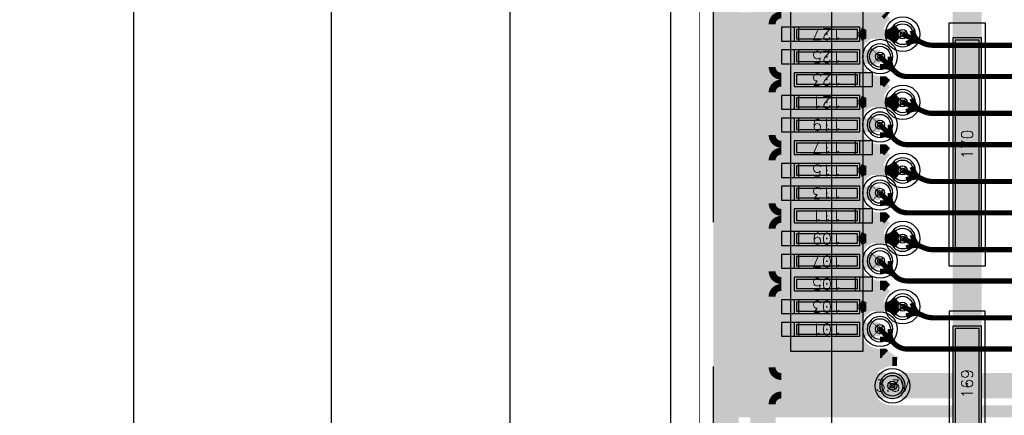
# Model space of a CAD drawing. Header units: inches. Extents: x -0.59 to 5.77, y -1.38 to 3.07.
# Tile 9 of 20: x -0.59 to 0.26, y 1.68 to 2.02. Entities that reach past the tile are written whole.
import ezdxf
from ezdxf.enums import TextEntityAlignment as Align

# ---------------------------------------------------------------- set-up
doc = ezdxf.new("R2010")
doc.units = ezdxf.units.IN
doc.header["$MEASUREMENT"] = 0
for name, pattern in [('DASHED2', [0.375, 0.25, -0.125]), ('FILLPOLYEX', [101, 100, 1]), ('FILLPOLYIN', [101, 100, 1])]:
    doc.linetypes.add(name, pattern=pattern)
for name, color, linetype in [('COM-NS', 4, 'Continuous'), ('DIMENSION', 7, 'Continuous'), ('FAB', 5, 'Continuous'), ('GE-FS', 5, 'Continuous'), ('GP-FS', 5, 'Continuous'), ('guide_4mil', 7, 'Continuous'), ('HOL', 3, 'Continuous'), ('LND-NS', 1, 'Continuous'), ('MSK-NS', 4, 'Continuous'), ('NET', 7, 'Continuous'), ('NUM-NS', 7, 'Continuous'), ('PAD-CM', 14, 'Continuous'), ('PCB', 6, 'Continuous'), ('POP-CM', 5, 'Continuous'), ('POP_OUTLINE', 7, 'Continuous'), ('PST-NS', 30, 'Continuous'), ('REF-NS', 7, 'Continuous'), ('scratch', 252, 'DASHED2'), ('STF-01-FS', 30, 'Continuous'), ('TEA-FS', 143, 'Continuous'), ('TEA-NS', 13, 'Continuous'), ('TRA-FS', 5, 'Continuous'), ('TRA-NS', 1, 'Continuous'), ('VIA', 7, 'Continuous')]:
    doc.layers.add(name, color=color, linetype=linetype)
doc.styles.get("Standard").update_dxf_attribs({"font": 'romans.shx'})
doc.dimstyles.new('SMALL', dxfattribs={"dimtxt": 0.03, "dimasz": 0.03, "dimexe": 0.02, "dimexo": 0.02, "dimgap": 0.01, "dimtad": 0, "dimtih": 1, "dimtoh": 1, "dimdec": 4, "dimzin": 0, "dimdsep": 46, "dimtxsty": 'Standard', "dimcen": 0.09, "dimadec": 0, "dimazin": 0, "dimtfac": 1, "dimtdec": 4, "dimtofl": 0, "dimtmove": 0, "dimatfit": 3, "dimfxl": 0, "dimtolj": 1, "dimtzin": 0, "dimarcsym": 0})

# ---------------------------------------------------------------- blocks, each defined once
blk = doc.blocks.new('PIN-NS-V')
at = {"layer": 'NUM-NS'}
blk.add_attdef('PIN', text='', height=0.03, dxfattribs=at).set_placement((0, 0), align=Align.MIDDLE)
blk = doc.blocks.new('LND-NS-4-D057-D012')
at = {"layer": 'LND-NS', "linetype": 'Continuous'}
blk.add_lwpolyline([(-0.0285, -0.006), (0.0285, -0.006), (0.0285, 0.006), (-0.0285, 0.006)], close=True, dxfattribs=at)
blk.add_point((0, 0), dxfattribs=at)
at = {"layer": 'PST-NS', "linetype": 'Continuous'}
blk.add_lwpolyline([(-0.0265, -0.004), (0.0265, -0.004), (0.0265, 0.004), (-0.0265, 0.004)], close=True, dxfattribs=at)
blk = doc.blocks.new('LND-NS-4-D025-D1')
at = {"layer": 'LND-NS', "linetype": 'Continuous'}
blk.add_lwpolyline([(0.0125, -0.05), (0.0125, 0.05), (-0.0125, 0.05), (-0.0125, -0.05)], close=True, dxfattribs=at)
blk.add_point((0, 0), dxfattribs=at)
at = {"layer": 'PST-NS', "linetype": 'Continuous'}
blk.add_lwpolyline([(0.0105, -0.048), (0.0105, 0.048), (-0.0105, 0.048), (-0.0105, -0.048)], close=True, dxfattribs=at)
blk = doc.blocks.new('LND-NS-4-D025-D185')
at = {"layer": 'LND-NS', "linetype": 'Continuous'}
blk.add_lwpolyline([(0.0125, -0.0925), (0.0125, 0.0925), (-0.0125, 0.0925), (-0.0125, -0.0925)], close=True, dxfattribs=at)
blk.add_point((0, 0), dxfattribs=at)
at = {"layer": 'PST-NS', "linetype": 'Continuous'}
blk.add_lwpolyline([(0.0105, -0.0905), (0.0105, 0.0905), (-0.0105, 0.0905), (-0.0105, -0.0905)], close=True, dxfattribs=at)
blk = doc.blocks.new('ASP-122952-01-NS')
at = {"layer": 'COM-NS'}
blk.add_lwpolyline([(-1.13125, -0.1175), (1.13125, -0.1175), (1.18125, -0.0675), (1.18125, 0.1175), (-1.18125, 0.1175), (-1.18125, -0.0675)], close=True, dxfattribs=at)
at = {"layer": 'MSK-NS'}
for points in [[(1.092, 0.153), (0.48313, 0.153), (0.48313, 0.09), (1.092, 0.09)], [(0.518, 0.0155), (0.392, 0.0155), (0.392, -0.0155), (0.518, -0.0155)], [(0.557, 0.0155), (0.768, 0.0155), (0.768, -0.0155), (0.557, -0.0155)]]:
    blk.add_lwpolyline(points, close=True, dxfattribs=at)
at = {"layer": 'LND-NS'}
for name, p, rotation in [('LND-NS-4-D057-D012', (0.50213, 0.1215), 90), ('LND-NS-4-D057-D012', (0.52182, 0.1215), 90), ('LND-NS-4-D057-D012', (0.5415, 0.1215), 90), ('LND-NS-4-D057-D012', (0.56119, 0.1215), 90), ('LND-NS-4-D057-D012', (0.58087, 0.1215), 90), ('LND-NS-4-D057-D012', (0.60056, 0.1215), 90), ('LND-NS-4-D057-D012', (0.62024, 0.1215), 90), ('LND-NS-4-D057-D012', (0.63993, 0.1215), 90), ('LND-NS-4-D057-D012', (0.65961, 0.1215), 90), ('LND-NS-4-D057-D012', (0.6793, 0.1215), 90), ('LND-NS-4-D057-D012', (0.69898, 0.1215), 90), ('LND-NS-4-D057-D012', (0.71867, 0.1215), 90), ('LND-NS-4-D057-D012', (0.73835, 0.1215), 90), ('LND-NS-4-D057-D012', (0.75804, 0.1215), 90), ('LND-NS-4-D025-D1', (0.455, 0), 270), ('LND-NS-4-D025-D185', (0.6625, 0), 270)]:
    blk.add_blockref(name, p, dxfattribs=dict(at, rotation=rotation))
at = {"layer": 'NUM-NS'}
ref = blk.add_blockref('PIN-NS-V', (0.50213, 0.1215), dxfattribs=dict(at, rotation=90))
ref.add_attrib('PIN', '101', dxfattribs={"height": 0.01, "rotation": 90}).set_placement((0.50213, 0.1215), align=Align.MIDDLE)
ref = blk.add_blockref('PIN-NS-V', (0.52182, 0.1215), dxfattribs=dict(at, rotation=90))
ref.add_attrib('PIN', '103', dxfattribs={"height": 0.01, "rotation": 90}).set_placement((0.52182, 0.1215), align=Align.MIDDLE)
ref = blk.add_blockref('PIN-NS-V', (0.5415, 0.1215), dxfattribs=dict(at, rotation=90))
ref.add_attrib('PIN', '105', dxfattribs={"height": 0.01, "rotation": 90}).set_placement((0.5415, 0.1215), align=Align.MIDDLE)
ref = blk.add_blockref('PIN-NS-V', (0.56119, 0.1215), dxfattribs=dict(at, rotation=90))
ref.add_attrib('PIN', '107', dxfattribs={"height": 0.01, "rotation": 90}).set_placement((0.56119, 0.1215), align=Align.MIDDLE)
ref = blk.add_blockref('PIN-NS-V', (0.58087, 0.1215), dxfattribs=dict(at, rotation=90))
ref.add_attrib('PIN', '109', dxfattribs={"height": 0.01, "rotation": 90}).set_placement((0.58087, 0.1215), align=Align.MIDDLE)
ref = blk.add_blockref('PIN-NS-V', (0.60056, 0.1215), dxfattribs=dict(at, rotation=90))
ref.add_attrib('PIN', '111', dxfattribs={"height": 0.01, "rotation": 90}).set_placement((0.60056, 0.1215), align=Align.MIDDLE)
ref = blk.add_blockref('PIN-NS-V', (0.62024, 0.1215), dxfattribs=dict(at, rotation=90))
ref.add_attrib('PIN', '113', dxfattribs={"height": 0.01, "rotation": 90}).set_placement((0.62024, 0.1215), align=Align.MIDDLE)
ref = blk.add_blockref('PIN-NS-V', (0.63993, 0.1215), dxfattribs=dict(at, rotation=90))
ref.add_attrib('PIN', '115', dxfattribs={"height": 0.01, "rotation": 90}).set_placement((0.63993, 0.1215), align=Align.MIDDLE)
ref = blk.add_blockref('PIN-NS-V', (0.65961, 0.1215), dxfattribs=dict(at, rotation=90))
ref.add_attrib('PIN', '117', dxfattribs={"height": 0.01, "rotation": 90}).set_placement((0.65961, 0.1215), align=Align.MIDDLE)
ref = blk.add_blockref('PIN-NS-V', (0.6793, 0.1215), dxfattribs=dict(at, rotation=90))
ref.add_attrib('PIN', '119', dxfattribs={"height": 0.01, "rotation": 90}).set_placement((0.6793, 0.1215), align=Align.MIDDLE)
ref = blk.add_blockref('PIN-NS-V', (0.69898, 0.1215), dxfattribs=dict(at, rotation=90))
ref.add_attrib('PIN', '121', dxfattribs={"height": 0.01, "rotation": 90}).set_placement((0.69898, 0.1215), align=Align.MIDDLE)
ref = blk.add_blockref('PIN-NS-V', (0.71867, 0.1215), dxfattribs=dict(at, rotation=90))
ref.add_attrib('PIN', '123', dxfattribs={"height": 0.01, "rotation": 90}).set_placement((0.71867, 0.1215), align=Align.MIDDLE)
ref = blk.add_blockref('PIN-NS-V', (0.73835, 0.1215), dxfattribs=dict(at, rotation=90))
ref.add_attrib('PIN', '125', dxfattribs={"height": 0.01, "rotation": 90}).set_placement((0.73835, 0.1215), align=Align.MIDDLE)
ref = blk.add_blockref('PIN-NS-V', (0.75804, 0.1215), dxfattribs=dict(at, rotation=90))
ref.add_attrib('PIN', '127', dxfattribs={"height": 0.01, "rotation": 90}).set_placement((0.75804, 0.1215), align=Align.MIDDLE)
ref = blk.add_blockref('PIN-NS-V', (0.455, 0), dxfattribs=at)
ref.add_attrib('PIN', '169', dxfattribs={"height": 0.01}).set_placement((0.455, 0), align=Align.MIDDLE)
ref = blk.add_blockref('PIN-NS-V', (0.6625, 0), dxfattribs=at)
ref.add_attrib('PIN', '170', dxfattribs={"height": 0.01}).set_placement((0.6625, 0), align=Align.MIDDLE)
at = {"layer": 'REF-NS'}
blk.add_attdef('REF', text='', height=0.03, dxfattribs=at).set_placement((0, 0), align=Align.MIDDLE)
blk = doc.blocks.new('*D15')
at = {"layer": 'Defpoints', "color": 0, "linetype": 'Continuous'}
for p in [(0, 2.5), (-0.16424, 0), (0, 0)]:
    blk.add_point(p, dxfattribs=at)
at = {"layer": 'DIMENSION', "color": 0, "linetype": 'Continuous', "lineweight": -2}
for p, q in [((-0.02, 2.5), (-0.18424, 2.5)), ((-0.16424, 2.47), (-0.16424, 1.275)), ((-0.16424, 0.03), (-0.16424, 1.225)), ((-0.02, 0), (-0.18424, 0))]:
    blk.add_line(p, q, dxfattribs=at)
at = {"layer": 'DIMENSION', "color": 0, "linetype": 'Continuous'}
for points in [[(-0.16924, 2.47), (-0.15924, 2.47), (-0.16424, 2.5)], [(-0.16924, 0.03), (-0.15924, 0.03), (-0.16424, 0)]]:
    blk.add_solid(points, dxfattribs=at)
at = {"layer": 'DIMENSION', "color": 0, "linetype": 'Continuous', "insert": (-0.16424, 1.25), "char_height": 0.03, "attachment_point": 5}
blk.add_mtext('\\A1;2.5000', dxfattribs=at)
blk = doc.blocks.new('PAD-CM-0-D022')
at = {"layer": 'PAD-CM', "linetype": 'Continuous'}
blk.add_lwpolyline([(-0.011, 0, 1), (0.011, 0, 1)], format="xyb", close=True, dxfattribs=at)
blk.add_point((0, 0), dxfattribs=at)
blk = doc.blocks.new('HOL-D0079')
at = {"layer": 'HOL', "linetype": 'Continuous'}
blk.add_circle((0, 0), 0.00395, dxfattribs=at)
blk = doc.blocks.new('VIA-D0079-D022')
at = {"layer": 'guide_4mil', "linetype": 'Continuous'}
blk.add_circle((0, 0), 0.015, dxfattribs=at)
at = {"layer": 'HOL', "linetype": 'Continuous'}
blk.add_blockref('HOL-D0079', (0, 0), dxfattribs=at)
at = {"layer": 'PAD-CM', "linetype": 'Continuous'}
blk.add_blockref('PAD-CM-0-D022', (0, 0), dxfattribs=at)
at = {"layer": 'NET', "linetype": 'Continuous'}
blk.add_attdef('NET', text='', height=0.02, dxfattribs=at).set_placement((0, 0), align=Align.MIDDLE)
blk = doc.blocks.new('TEA-NS-D00220-50D-D008-D0062')
at = {"layer": 'TEA-NS', "const_width": 0.008}
for points in [[(0.00093, 0.002), (0.00397, 0.00058, 0.109518), (0.0066, 0)], [(0.00093, -0.002), (0.00397, -0.00058, -0.109518), (0.0066, 0)]]:
    blk.add_lwpolyline(points, format="xyb", dxfattribs=at)
blk = doc.blocks.new('TEA-NS-D005-90D-D012-D011')
at = {"layer": 'TEA-NS', "const_width": 0.012}
for points in [[(0.00354, 0.00354), (0.00385, 0.00322, 0.198912), (0.01163, 0)], [(0.00354, -0.00354), (0.00385, -0.00322, -0.198912), (0.01163, 0)]]:
    blk.add_lwpolyline(points, format="xyb", dxfattribs=at)
blk = doc.blocks.new('TEA-FS-D00875-90D-D0045-D011')
at = {"layer": 'TEA-FS', "const_width": 0.0045}
for points in [[(0.00619, 0.00619), (0.00915, 0.00322, 0.198912), (0.01693, 0)], [(0.00619, -0.00619), (0.00915, -0.00322, -0.198912), (0.01693, 0)]]:
    blk.add_lwpolyline(points, format="xyb", dxfattribs=at)
blk = doc.blocks.new('TEA-NS-D007-80D-D008-D011')
at = {"layer": 'TEA-NS', "const_width": 0.008}
for points in [[(0.0045, 0.00536), (0.00782, 0.00257, 0.176327), (0.01489, 0)], [(0.0045, -0.00536), (0.00782, -0.00257, -0.176327), (0.01489, 0)]]:
    blk.add_lwpolyline(points, format="xyb", dxfattribs=at)
blk = doc.blocks.new('EXT_12')
at = {"layer": 'TRA-NS'}
blk.add_lwpolyline([(0.004, 0.006), (-0.011, 0.006), (-0.011, -0.006), (0.004, -0.006)], close=True, dxfattribs=at)
blk = doc.blocks.new('*D38')
at = {"layer": 'Defpoints', "color": 0}
for p in [(0, 2.8), (-0.49015, -0.3), (0, -0.3)]:
    blk.add_point(p, dxfattribs=at)
at = {"layer": 'DIMENSION', "color": 0, "lineweight": -2}
for p, q in [((-0.02, 2.8), (-0.51015, 2.8)), ((-0.49015, 2.77), (-0.49015, 1.28286)), ((-0.49015, -0.27), (-0.49015, 1.21714)), ((-0.02, -0.3), (-0.51015, -0.3))]:
    blk.add_line(p, q, dxfattribs=at)
at = {"layer": 'DIMENSION', "color": 0}
for points in [[(-0.49515, 2.77), (-0.48515, 2.77), (-0.49015, 2.8)], [(-0.49515, -0.27), (-0.48515, -0.27), (-0.49015, -0.3)]]:
    blk.add_solid(points, dxfattribs=at)
at = {"layer": 'DIMENSION', "color": 0, "insert": (-0.49015, 1.25), "char_height": 0.03, "attachment_point": 5}
blk.add_mtext('\\A1;(2x) 3.1000', dxfattribs=at)
blk = doc.blocks.new('*D39')
at = {"layer": 'Defpoints', "color": 0}
for p in [(-0.31912, 2.65), (0.232, 2.65), (0.232, -0.15)]:
    blk.add_point(p, dxfattribs=at)
at = {"layer": 'DIMENSION', "color": 0, "lineweight": -2}
for p, q in [((0.212, 2.65), (-0.33912, 2.65)), ((-0.31912, 2.62), (-0.31912, 1.55038)), ((-0.31912, -0.12), (-0.31912, 1.48466)), ((0.212, -0.15), (-0.33912, -0.15))]:
    blk.add_line(p, q, dxfattribs=at)
at = {"layer": 'DIMENSION', "color": 0}
for points in [[(-0.32412, 2.62), (-0.31412, 2.62), (-0.31912, 2.65)], [(-0.32412, -0.12), (-0.31412, -0.12), (-0.31912, -0.15)]]:
    blk.add_solid(points, dxfattribs=at)
at = {"layer": 'DIMENSION', "color": 0, "insert": (-0.31912, 1.51752), "char_height": 0.03, "attachment_point": 5}
blk.add_mtext('\\A1;(2x) 2.8000', dxfattribs=at)
blk = doc.blocks.new('TBL-SYM12')
for p, q in [((-0.35, -0.35), (0.35, 0.35)), ((-0.35, 0.35), (0.35, -0.35))]:
    blk.add_line(p, q)
blk.add_circle((0, 0), 0.25)

msp = doc.modelspace()

# ---------------------------------------------------------------- linework, layer by layer
at = {"layer": 'GE-FS', "const_width": 0.008}
msp.add_lwpolyline([(1.97, 2.484, -0.414214), (1.984, 2.47), (1.984, 0.03, -0.414214), (1.97, 0.016), (0.03, 0.016, -0.414214), (0.016, 0.03), (0.016, 2.47, -0.414214), (0.03, 2.484)], format="xyb", close=True, dxfattribs=at)
msp.add_lwpolyline([(0.16066, 2.02612, 0.025652), (0.16273, 2.02425, 0.205356), (0.15514, 2.00954, 0.96889), (0.15646, 1.96759), (0.16014, 1.96759), (0.16066, 1.96707, 0.025652), (0.16273, 1.96519, 0.205356), (0.15514, 1.95049, 0.96889), (0.15646, 1.90853), (0.16014, 1.90853), (0.16066, 1.90801, 0.025652), (0.16273, 1.90614, 0.205356), (0.15514, 1.89143, 0.96889), (0.15646, 1.84948), (0.16014, 1.84948), (0.16066, 1.84896, 0.025652), (0.16273, 1.84708, 0.205356), (0.15514, 1.83238, 0.96889), (0.15646, 1.79042), (0.16014, 1.79042), (0.16066, 1.7899, 0.025652), (0.16273, 1.78803, 0.205356), (0.15514, 1.77332, 0.96889), (0.15646, 1.73137), (0.16014, 1.73137), (0.16066, 1.73085, 0.115546), (0.17122, 1.72429), (0.16722, 1.72429, 1), (0.16722, 1.68229), (0.31583, 1.68229, 0.829798)], format="xyb", dxfattribs=at)
at = {"layer": 'GP-FS', "const_width": 0.008}
for points in [[(0.016, 2.023), (0.16134, 2.023)], [(0.016, 2.016), (0.15665, 2.016)], [(0.016, 2.009), (0.15154, 2.009)], [(0.016, 2.002), (0.14031, 2.002)], [(0.016, 1.995), (0.13647, 1.995)], [(0.016, 1.988), (0.13547, 1.988)], [(0.016, 1.981), (0.13688, 1.981)], [(0.016, 1.974), (0.14135, 1.974)], [(0.016, 1.967), (0.16072, 1.967)], [(0.016, 1.96), (0.1582, 1.96)], [(0.016, 1.953), (0.15547, 1.953)], [(0.016, 1.946), (0.14343, 1.946)], [(0.016, 1.939), (0.13772, 1.939)], [(0.016, 1.932), (0.13561, 1.932)], [(0.016, 1.925), (0.13596, 1.925)], [(0.016, 1.918), (0.13891, 1.918)], [(0.016, 1.911), (0.14658, 1.911)], [(0.016, 1.904), (0.16049, 1.904)], [(0.016, 1.897), (0.15631, 1.897)], [(0.016, 1.89), (0.14873, 1.89)], [(0.016, 1.883), (0.13961, 1.883)], [(0.016, 1.876), (0.1362, 1.876)], [(0.016, 1.869), (0.13551, 1.869)], [(0.016, 1.862), (0.13725, 1.862)], [(0.016, 1.855), (0.14227, 1.855)], [(0.016, 1.848), (0.16166, 1.848)], [(0.016, 1.841), (0.15768, 1.841)], [(0.016, 1.834), (0.15532, 1.834)], [(0.016, 1.827), (0.14238, 1.827)], [(0.016, 1.82), (0.1373, 1.82)], [(0.016, 1.813), (0.13552, 1.813)], [(0.016, 1.806), (0.13617, 1.806)], [(0.016, 1.799), (0.13953, 1.799)], [(0.016, 1.792), (0.14847, 1.792)], [(0.016, 1.785), (0.15973, 1.785)], [(0.016, 1.778), (0.15601, 1.778)], [(0.016, 1.771), (0.14678, 1.771)], [(0.016, 1.764), (0.13898, 1.764)], [(0.016, 1.757), (0.13598, 1.757)], [(0.016, 1.75), (0.1356, 1.75)], [(0.016, 1.743), (0.13767, 1.743)], [(0.016, 1.736), (0.1433, 1.736)], [(0.016, 1.729), (0.1627, 1.729)], [(0.016, 1.722), (0.15767, 1.722)], [(0.016, 1.715), (0.14978, 1.715)], [(0.016, 1.708), (0.14675, 1.708)], [(0.016, 1.701), (0.14634, 1.701)], [(0.016, 1.694), (0.14839, 1.694)], [(0.016, 1.687), (0.15397, 1.687)], [(0.016, 1.68), (1.71128, 1.68)]]:
    msp.add_lwpolyline(points, dxfattribs=at)
at = {"layer": 'PCB', "const_width": 0.0005}
msp.add_lwpolyline([(2, 0.03), (2, 2.47, 0.414214), (1.97, 2.5), (0.03, 2.5, 0.414214), (0, 2.47), (0, 0.03, 0.414214), (0.03, 0), (1.97, 0, 0.414214)], format="xyb", close=True, dxfattribs=at)
at = {"layer": 'POP-CM', "linetype": 'FILLPOLYIN'}
for centre in [(0.17608, 2.00804), (0.15646, 1.98859), (0.17608, 1.94898), (0.15646, 1.92953), (0.17608, 1.88993), (0.15646, 1.87048), (0.17608, 1.83087), (0.15646, 1.81142), (0.17608, 1.77182), (0.15646, 1.75237), (0.16722, 1.70329)]:
    msp.add_circle(centre, 0.009, dxfattribs=at)
at = {"layer": 'POP_OUTLINE', "linetype": 'FILLPOLYEX'}
msp.add_lwpolyline([(2.025, 0.03), (2.025, 2.47, 0.414214), (1.97, 2.525), (0.03, 2.525, 0.414214), (-0.025, 2.47), (-0.025, 0.03, 0.414214), (0.03, -0.025), (1.97, -0.025, 0.414214)], format="xyb", close=True, dxfattribs=at)
at = {"layer": 'scratch'}
msp.add_lwpolyline([(1.988, 0.03), (1.988, 2.47, 0.414214), (1.97, 2.488), (0.03, 2.488, 0.414214), (0.012, 2.47), (0.012, 0.03, 0.414214), (0.03, 0.012), (1.97, 0.012, 0.414214)], format="xyb", close=True, dxfattribs=at)
at = {"layer": 'STF-01-FS', "const_width": 0.0005}
msp.add_lwpolyline([(0.462, 2.8), (0, 2.8), (0, -0.3), (0.462, -0.3)], close=True, dxfattribs=at)
at = {"layer": 'TEA-NS', "const_width": 0.006}
for points in [[(0.071, 2.02473, 0.414214), (0.063, 2.01673)], [(0.071, 1.97167, -0.414214), (0.063, 1.97967)], [(0.071, 1.96567, 0.414214), (0.063, 1.95767)], [(0.071, 1.91261, -0.414214), (0.063, 1.92061)], [(0.071, 1.90661, 0.414214), (0.063, 1.89861)], [(0.071, 1.85356, -0.414214), (0.063, 1.86156)], [(0.071, 1.84756, 0.414214), (0.063, 1.83956)], [(0.071, 1.79451, -0.414214), (0.063, 1.80251)], [(0.071, 1.7885, 0.414214), (0.063, 1.7805)], [(0.071, 1.71129, -0.414214), (0.063, 1.71929)], [(0.071, 1.69529, 0.414214), (0.063, 1.68729)]]:
    msp.add_lwpolyline(points, format="xyb", dxfattribs=at)
at = {"layer": 'TRA-FS', "const_width": 0.0045}
for points in [[(0.17608, 2.00804), (0.19435, 2.00009, 0.102979), (0.20233, 1.99843), (0.4118, 1.99843, -0.000422), (0.41194, 1.99843), (0.42887, 1.99809)], [(0.17608, 1.94898), (0.19435, 1.94103, 0.102979), (0.20233, 1.93937), (0.4118, 1.93937, -0.000422), (0.41194, 1.93937), (0.42887, 1.93903)], [(0.17608, 1.88993), (0.19435, 1.88198, 0.102979), (0.20233, 1.88032), (0.4118, 1.88032, -0.000422), (0.41194, 1.88032), (0.42887, 1.87998)], [(0.17608, 1.83087), (0.19435, 1.82292, 0.102979), (0.20233, 1.82126), (0.4118, 1.82126, -0.000422), (0.41194, 1.82126), (0.42887, 1.82092)], [(0.17608, 1.77182), (0.19435, 1.76387, 0.102979), (0.20233, 1.76221), (0.4118, 1.76221, -0.000422), (0.41194, 1.76221), (0.42887, 1.76187)]]:
    msp.add_lwpolyline(points, format="xyb", dxfattribs=at)
at = {"layer": 'TRA-FS', "linetype": 'Continuous', "const_width": 0.0045}
for points in [[(0.15646, 1.98859), (0.16932, 1.97573, 0.198912), (0.17993, 1.97134), (0.40356, 1.97134)], [(0.15646, 1.92953), (0.16932, 1.91667, 0.198912), (0.17993, 1.91228), (0.40356, 1.91228)], [(0.15646, 1.87048), (0.16932, 1.85762, 0.198912), (0.17993, 1.85323), (0.40356, 1.85323)], [(0.15646, 1.81142), (0.16932, 1.79856, 0.198912), (0.17993, 1.79417), (0.40356, 1.79417)], [(0.15646, 1.75237), (0.16932, 1.73951, 0.198912), (0.17993, 1.73512), (0.40356, 1.73512)]]:
    msp.add_lwpolyline(points, format="xyb", dxfattribs=at)
at = {"layer": 'TRA-FS', "const_width": 0.022}
msp.add_lwpolyline([(0.16722, 1.70329), (0.31583, 1.70329)], dxfattribs=at)
at = {"layer": 'TRA-NS', "ltscale": 0.5, "const_width": 0.022}
msp.add_lwpolyline([(0.023, 2.459), (0.023, 0.041, 0.414214), (0.041, 0.023), (1.959, 0.023, 0.414214), (1.977, 0.041), (1.977, 2.459, 0.414214), (1.959, 2.477), (0.041, 2.477, 0.414214)], format="xyb", close=True, dxfattribs=at)
at = {"layer": 'TRA-NS'}
for points, const_width in [([(0.232, 0.0245), (0.232, 2.4755)], 0.025), ([(0.1105, 1.96867), (0.055, 1.96867)], 0.012), ([(0.1105, 1.90962), (0.055, 1.90962)], 0.012), ([(0.1105, 1.85056), (0.055, 1.85056)], 0.012), ([(0.1105, 1.7915), (0.055, 1.7915)], 0.012), ([(0.16722, 1.70329), (0.055, 1.70329)], 0.022)]:
    msp.add_lwpolyline(points, dxfattribs=dict(at, const_width=const_width))
at = {"layer": 'TRA-NS', "const_width": 0.022}
msp.add_lwpolyline([(0.055, 2.35916), (0.055, 0.94731, 0.198912), (0.06379, 0.9261), (0.06958, 0.92031, 0.198912), (0.09079, 0.91152), (0.16722, 0.91152)], format="xyb", dxfattribs=at)
at = {"layer": 'TRA-NS', "linetype": 'Continuous'}
for points, const_width in [([(0.1105, 2.00804), (0.1171, 2.00804), (0.16119, 2.00804), (0.17608, 2.00804)], 0.008), ([(0.1105, 1.98836), (0.14484, 1.98836), (0.15646, 1.98836)], 0.012), ([(0.1105, 1.94898), (0.1171, 1.94898), (0.16119, 1.94898), (0.17608, 1.94898)], 0.008), ([(0.1105, 1.9293), (0.14484, 1.9293), (0.15646, 1.9293)], 0.012), ([(0.1105, 1.88993), (0.1171, 1.88993), (0.16119, 1.88993), (0.17608, 1.88993)], 0.008), ([(0.1105, 1.87024), (0.14484, 1.87024), (0.15646, 1.87024)], 0.012), ([(0.1105, 1.83087), (0.1171, 1.83087), (0.16119, 1.83087), (0.17608, 1.83087)], 0.008), ([(0.1105, 1.81119), (0.14484, 1.81119), (0.15646, 1.81119)], 0.012), ([(0.1105, 1.77182), (0.1171, 1.77182), (0.16119, 1.77182), (0.17608, 1.77182)], 0.008), ([(0.1105, 1.75213), (0.14484, 1.75213), (0.15646, 1.75213)], 0.012)]:
    msp.add_lwpolyline(points, dxfattribs=dict(at, const_width=const_width))

# ---------------------------------------------------------------- block references
at = {"layer": 'COM-NS', "rotation": 89.99999999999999}
msp.add_blockref('ASP-122952-01-NS', (0.232, 1.25), dxfattribs=at)
at = {"layer": 'FAB', "xscale": 0.0079, "yscale": 0.0079, "zscale": 0.0079}
for p in [(0.17608, 2.00804), (0.15646, 1.98859), (0.17608, 1.94898), (0.15646, 1.92953), (0.17608, 1.88993), (0.15646, 1.87048), (0.17608, 1.83087), (0.15646, 1.81142), (0.17608, 1.77182), (0.15646, 1.75237), (0.16722, 1.70329)]:
    msp.add_blockref('TBL-SYM12', p, dxfattribs=at)
at = {"layer": 'TEA-FS'}
for p, rotation in [((0.17608, 2.00804), 336.4817957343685), ((0.15646, 1.98859), 314.9999999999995), ((0.17608, 1.94898), 336.4817957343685), ((0.15646, 1.92953), 314.9999999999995), ((0.17608, 1.88993), 336.4817957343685), ((0.15646, 1.87048), 314.9999999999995), ((0.17608, 1.83087), 336.4817957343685), ((0.15646, 1.81142), 314.9999999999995), ((0.17608, 1.77182), 336.4817957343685), ((0.15646, 1.75237), 314.9999999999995)]:
    msp.add_blockref('TEA-FS-D00875-90D-D0045-D011', p, dxfattribs=dict(at, rotation=rotation))
at = {"layer": 'TEA-NS'}
for p in [(0.13807, 2.00804), (0.13807, 1.94898), (0.13807, 1.88993), (0.13807, 1.83087), (0.13807, 1.77182)]:
    msp.add_blockref('TEA-NS-D00220-50D-D008-D0062', p, dxfattribs=at)
for name, p, rotation in [('TEA-NS-D007-80D-D008-D011', (0.17608, 2.00804), 180), ('TEA-NS-D005-90D-D012-D011', (0.15646, 1.98859), 181.1354036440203), ('TEA-NS-D007-80D-D008-D011', (0.17608, 1.94898), 180), ('TEA-NS-D005-90D-D012-D011', (0.15646, 1.92953), 181.1354036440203), ('TEA-NS-D007-80D-D008-D011', (0.17608, 1.88993), 180), ('TEA-NS-D005-90D-D012-D011', (0.15646, 1.87048), 181.1354036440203), ('TEA-NS-D007-80D-D008-D011', (0.17608, 1.83087), 180), ('TEA-NS-D005-90D-D012-D011', (0.15646, 1.81142), 181.1354036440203), ('TEA-NS-D007-80D-D008-D011', (0.17608, 1.77182), 180), ('TEA-NS-D005-90D-D012-D011', (0.15646, 1.75237), 181.1354036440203)]:
    msp.add_blockref(name, p, dxfattribs=dict(at, rotation=rotation))
at = {"layer": 'TRA-NS'}
for p in [(0.082, 2.00804), (0.082, 1.98836), (0.082, 1.94898), (0.082, 1.9293), (0.082, 1.88993), (0.082, 1.87024), (0.082, 1.83087), (0.082, 1.81119), (0.082, 1.77182), (0.082, 1.75213)]:
    msp.add_blockref('EXT_12', p, dxfattribs=at)
at = {"layer": 'TRA-NS', "rotation": 180}
for p in [(0.139, 1.96867), (0.139, 1.90962), (0.139, 1.85056), (0.139, 1.7915)]:
    msp.add_blockref('EXT_12', p, dxfattribs=at)
at = {"layer": 'VIA', "linetype": 'Continuous', "rotation": 180}
for p in [(0.17608, 2.00804), (0.15646, 1.98859), (0.17608, 1.94898), (0.15646, 1.92953), (0.17608, 1.88993), (0.15646, 1.87048), (0.17608, 1.83087), (0.15646, 1.81142), (0.17608, 1.77182), (0.15646, 1.75237)]:
    msp.add_blockref('VIA-D0079-D022', p, dxfattribs=at)
at = {"layer": 'VIA', "linetype": 'Continuous'}
ref = msp.add_blockref('VIA-D0079-D022', (0.16722, 1.70329), dxfattribs=at)
ref.add_attrib('NET', '3.3V', dxfattribs={"layer": 'NET', "linetype": 'Continuous', "height": 0.01}).set_placement((0.16722, 1.70329), align=Align.MIDDLE)

# ---------------------------------------------------------------- dimensions: what is measured, and where the dimension line sits
at = {"layer": 'DIMENSION'}
dim = msp.add_linear_dim(base=(-0.49015, -0.3), p1=(0, 2.8), p2=(0, -0.3), angle=90, text='(2x) <>', dimstyle='SMALL', dxfattribs=at)
dim.commit()
dim.dimension.update_dxf_attribs({"geometry": '*D38', "text_midpoint": (-0.49015, 1.25)})
dim = msp.add_linear_dim(base=(-0.31912, 2.65), p1=(0.232, -0.15), p2=(0.232, 2.65), angle=90, text='(2x) <>', dimstyle='SMALL', dxfattribs=at)
dim.commit()
dim.dimension.update_dxf_attribs({"geometry": '*D39', "text_midpoint": (-0.31912, 1.51752), "dimtype": 160})
at = {"layer": 'DIMENSION', "linetype": 'Continuous'}
dim = msp.add_linear_dim(base=(-0.16424, 0), p1=(0, 2.5), p2=(0, 0), angle=90, dimstyle='SMALL', dxfattribs=at)
dim.commit()
dim.dimension.update_dxf_attribs({"geometry": '*D15', "text_midpoint": (-0.16424, 1.25)})

doc.saveas('drawing.dxf')
